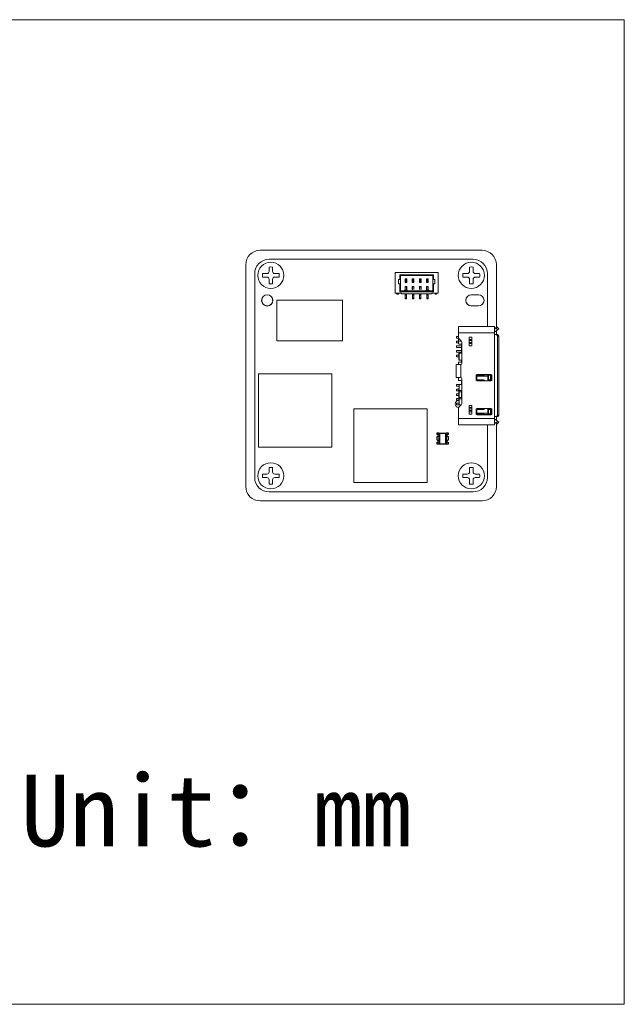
# Model space of a CAD drawing. Header units: millimetres. Extents: x 24 to 278, y 37 to 175.
# Tile 3 of 3: x 193 to 278, y 37 to 175. Entities that reach past the tile are written whole.
import ezdxf

# ---------------------------------------------------------------- set-up
doc = ezdxf.new("R2010")
doc.units = ezdxf.units.MM
doc.header["$LTSCALE"] = 16.335
doc.layers.get('0').update_dxf_attribs({"linetype": 'CONTINUOUS'})
doc.layers.add('00_COMPONENTS', color=7, linetype='CONTINUOUS')
doc.layers.add('201_CAM_FRONDXF_CONTINUOUS_LINE', color=7, linetype='CONTINUOUS')
doc.styles.get("Standard").update_dxf_attribs({"font": 'simfang.ttf'})

msp = doc.modelspace()

# ---------------------------------------------------------------- linework, layer by layer
at = {"color": 0, "linetype": 'ByBlock', "lineweight": 0}
for p, q in [((227.143, 139.526), (227.143, 139.026)), ((258.557, 111.026), (258.557, 118.405))]:
    msp.add_line(p, q, dxfattribs=at)
at = {"layer": '00_COMPONENTS', "color": 0, "linetype": 'ByBlock', "lineweight": 0}
for p, q in [((245.677, 139.696), (245.677, 136.796)), ((251.677, 139.696), (245.677, 139.696)), ((246.327, 139.346), (246.327, 138.696)), ((246.427, 139.246), (246.327, 139.346)), ((251.027, 139.346), (246.327, 139.346)), ((246.427, 137.096), (246.427, 139.246)), ((246.427, 139.246), (250.927, 139.246)), ((251.027, 139.346), (250.927, 139.246)), ((250.927, 137.096), (250.927, 139.246)), ((251.027, 138.696), (251.027, 139.346)), ((251.677, 136.796), (251.677, 139.696)), ((246.127, 138.096), (246.127, 138.696)), ((246.127, 138.696), (246.427, 138.696)), ((246.427, 138.096), (246.127, 138.096)), ((246.327, 138.096), (246.327, 136.996)), ((247.067, 138.296), (247.067, 138.796)), ((247.067, 138.796), (247.287, 138.796)), ((247.077, 138.296), (247.067, 138.296)), ((247.067, 137.296), (247.067, 137.696)), ((247.067, 137.696), (247.287, 137.696)), ((247.077, 138.796), (247.077, 138.286)), ((247.077, 138.773), (247.277, 138.773)), ((247.077, 138.736), (247.277, 138.736)), ((247.077, 138.586), (247.277, 138.586)), ((247.077, 138.486), (247.277, 138.486)), ((247.077, 138.386), (247.277, 138.386)), ((247.077, 138.286), (247.277, 138.286)), ((247.077, 137.696), (247.077, 137.296)), ((247.077, 137.656), (247.277, 137.656)), ((247.277, 138.796), (247.277, 138.286)), ((247.287, 138.296), (247.277, 138.296)), ((247.277, 137.696), (247.277, 137.296)), ((247.287, 138.796), (247.287, 138.296)), ((247.287, 137.696), (247.287, 137.296)), ((248.067, 138.296), (248.067, 138.796)), ((248.067, 138.796), (248.287, 138.796)), ((248.077, 138.296), (248.067, 138.296)), ((248.067, 137.296), (248.067, 137.696)), ((248.067, 137.696), (248.287, 137.696)), ((248.077, 138.796), (248.077, 138.286)), ((248.077, 138.773), (248.277, 138.773)), ((248.077, 138.736), (248.277, 138.736)), ((248.077, 138.586), (248.277, 138.586)), ((248.077, 138.486), (248.277, 138.486)), ((248.077, 138.386), (248.277, 138.386)), ((248.077, 138.286), (248.277, 138.286)), ((248.077, 137.696), (248.077, 137.296)), ((248.077, 137.656), (248.277, 137.656)), ((248.277, 138.796), (248.277, 138.286)), ((248.287, 138.296), (248.277, 138.296)), ((248.277, 137.696), (248.277, 137.296)), ((248.287, 138.796), (248.287, 138.296)), ((248.287, 137.696), (248.287, 137.296)), ((249.067, 138.296), (249.067, 138.796)), ((249.067, 138.796), (249.287, 138.796)), ((249.077, 138.296), (249.067, 138.296)), ((249.067, 137.296), (249.067, 137.696)), ((249.067, 137.696), (249.287, 137.696)), ((249.077, 138.796), (249.077, 138.286)), ((249.077, 138.773), (249.277, 138.773)), ((249.077, 138.736), (249.277, 138.736)), ((249.077, 138.586), (249.277, 138.586)), ((249.077, 138.486), (249.277, 138.486)), ((249.077, 138.386), (249.277, 138.386)), ((249.077, 138.286), (249.277, 138.286)), ((249.077, 137.696), (249.077, 137.296)), ((249.077, 137.656), (249.277, 137.656)), ((249.277, 138.796), (249.277, 138.286)), ((249.287, 138.296), (249.277, 138.296)), ((249.277, 137.696), (249.277, 137.296)), ((249.287, 138.796), (249.287, 138.296)), ((249.287, 137.696), (249.287, 137.296)), ((250.067, 138.296), (250.067, 138.796)), ((250.067, 138.796), (250.287, 138.796)), ((250.077, 138.296), (250.067, 138.296)), ((250.067, 137.296), (250.067, 137.696)), ((250.067, 137.696), (250.287, 137.696)), ((250.077, 138.796), (250.077, 138.286)), ((250.077, 138.773), (250.277, 138.773)), ((250.077, 138.736), (250.277, 138.736)), ((250.077, 138.586), (250.277, 138.586)), ((250.077, 138.486), (250.277, 138.486)), ((250.077, 138.386), (250.277, 138.386)), ((250.077, 138.286), (250.277, 138.286)), ((250.077, 137.696), (250.077, 137.296)), ((250.077, 137.656), (250.277, 137.656)), ((250.277, 138.796), (250.277, 138.286)), ((250.287, 138.296), (250.277, 138.296)), ((250.277, 137.696), (250.277, 137.296)), ((250.287, 138.796), (250.287, 138.296)), ((250.287, 137.696), (250.287, 137.296)), ((251.227, 138.696), (250.927, 138.696)), ((250.927, 138.096), (251.227, 138.096)), ((251.027, 136.996), (251.027, 138.096)), ((251.227, 138.096), (251.227, 138.696)), ((245.677, 136.796), (246.577, 136.796)), ((245.917, 136.796), (245.917, 136.626)), ((245.917, 136.761), (246.117, 136.761)), ((246.117, 136.626), (245.917, 136.626)), ((246.117, 136.796), (246.117, 136.626)), ((246.427, 137.096), (246.327, 136.996)), ((246.327, 136.996), (251.027, 136.996)), ((250.927, 137.096), (246.427, 137.096)), ((246.577, 136.696), (246.577, 136.796)), ((250.777, 136.696), (246.577, 136.696)), ((246.997, 137.196), (246.997, 137.096)), ((246.997, 137.196), (247.357, 137.196)), ((247.077, 137.296), (247.067, 137.296)), ((247.077, 136.696), (247.077, 135.996)), ((247.077, 136.666), (247.277, 136.666)), ((247.077, 136.496), (247.277, 136.496)), ((247.287, 137.296), (247.277, 137.296)), ((247.277, 136.696), (247.277, 135.996)), ((247.357, 137.196), (247.357, 137.096)), ((248.077, 137.296), (248.067, 137.296)), ((248.077, 136.696), (248.077, 135.996)), ((248.077, 136.666), (248.277, 136.666)), ((248.077, 136.496), (248.277, 136.496)), ((248.287, 137.296), (248.277, 137.296)), ((248.277, 136.696), (248.277, 135.996)), ((249.077, 137.296), (249.067, 137.296)), ((249.077, 136.696), (249.077, 135.996)), ((249.077, 136.666), (249.277, 136.666)), ((249.077, 136.496), (249.277, 136.496)), ((249.287, 137.296), (249.277, 137.296)), ((249.277, 136.696), (249.277, 135.996)), ((249.997, 137.196), (249.997, 137.096)), ((250.357, 137.196), (249.997, 137.196)), ((250.077, 137.296), (250.067, 137.296)), ((250.077, 136.696), (250.077, 135.996)), ((250.077, 136.666), (250.277, 136.666)), ((250.077, 136.496), (250.277, 136.496)), ((250.287, 137.296), (250.277, 137.296)), ((250.277, 136.696), (250.277, 135.996)), ((250.357, 137.196), (250.357, 137.096)), ((250.777, 136.796), (250.777, 136.696)), ((250.777, 136.796), (251.677, 136.796)), ((250.927, 137.096), (251.027, 136.996)), ((251.237, 136.796), (251.237, 136.626)), ((251.237, 136.761), (251.437, 136.761)), ((251.437, 136.626), (251.237, 136.626)), ((251.437, 136.796), (251.437, 136.626)), ((229.133, 135.795), (229.133, 130.131)), ((238.341, 135.795), (229.133, 135.795)), ((238.341, 130.131), (238.341, 135.795)), ((247.077, 136.131), (247.277, 136.131)), ((247.277, 135.996), (247.077, 135.996)), ((248.077, 136.131), (248.277, 136.131)), ((248.277, 135.996), (248.077, 135.996)), ((249.077, 136.131), (249.277, 136.131)), ((249.277, 135.996), (249.077, 135.996)), ((250.077, 136.131), (250.277, 136.131)), ((250.277, 135.996), (250.077, 135.996)), ((254.527, 132.151), (255.717, 132.151)), ((254.527, 129.744), (254.527, 132.151)), ((255.877, 132.147), (256.427, 132.147)), ((256.587, 132.151), (258.067, 132.151)), ((258.227, 132.147), (258.677, 132.147)), ((258.837, 132.151), (259.527, 132.151)), ((259.527, 118.401), (259.527, 132.151)), ((259.56, 131.764), (259.893, 132.062)), ((259.893, 132.062), (260.127, 131.801)), ((254.227, 130.736), (254.527, 130.736)), ((254.227, 130.486), (254.227, 130.736)), ((259.527, 131.251), (254.527, 131.251)), ((256.027, 130.646), (256.377, 130.646)), ((256.027, 130.646), (256.027, 129.446)), ((256.377, 129.446), (256.377, 130.646)), ((259.954, 130.991), (259.627, 130.991)), ((259.744, 131.929), (259.978, 131.668)), ((259.793, 131.503), (260.127, 131.801)), ((259.807, 130.991), (259.807, 131.515)), ((260.127, 130.791), (259.952, 130.791)), ((259.952, 130.791), (259.952, 119.761)), ((260.127, 130.791), (260.127, 119.761)), ((229.133, 130.131), (238.341, 130.131)), ((254.227, 130.486), (254.527, 130.486)), ((254.227, 130.086), (254.527, 130.086)), ((254.227, 129.836), (254.227, 130.086)), ((254.227, 129.836), (254.527, 129.836)), ((254.227, 129.436), (254.957, 129.436)), ((254.227, 129.186), (254.227, 129.436)), ((254.527, 130.524), (254.54, 130.524)), ((254.915, 130.094), (254.527, 130.094)), ((254.889, 130.124), (254.615, 130.398)), ((254.977, 129.669), (254.627, 129.669)), ((254.957, 129.669), (254.957, 128.411)), ((254.977, 129.541), (254.957, 129.541)), ((254.977, 126.956), (254.977, 129.912)), ((256.377, 130.335), (256.027, 130.335)), ((256.027, 130.176), (256.377, 130.176)), ((256.377, 129.916), (256.027, 129.916)), ((256.027, 129.757), (256.377, 129.757)), ((256.377, 129.446), (256.027, 129.446)), ((254.227, 129.186), (254.957, 129.186)), ((254.227, 128.786), (254.957, 128.786)), ((254.227, 128.536), (254.227, 128.786)), ((254.227, 128.536), (254.957, 128.536)), ((254.577, 128.136), (254.227, 128.136)), ((254.227, 128.136), (254.227, 127.886)), ((254.977, 128.411), (254.577, 128.411)), ((254.577, 127.411), (254.577, 128.411)), ((254.603, 127.411), (254.603, 128.411)), ((254.957, 128.541), (254.977, 128.541)), ((254.827, 126.806), (254.177, 126.806)), ((254.177, 125.006), (254.177, 126.806)), ((254.577, 127.886), (254.227, 127.886)), ((254.527, 127.161), (254.977, 127.161)), ((254.527, 126.806), (254.527, 127.161)), ((254.577, 127.411), (254.977, 127.411)), ((254.827, 126.806), (254.827, 125.006)), ((254.957, 127.411), (254.957, 127.161)), ((226.591, 125.529), (226.591, 115.275)), ((236.845, 125.529), (226.591, 125.529)), ((236.845, 115.275), (236.845, 125.529)), ((256.977, 125.311), (256.977, 124.661)), ((259.087, 125.411), (257.077, 125.411)), ((257.077, 125.211), (257.077, 124.761)), ((258.617, 125.18), (257.077, 125.18)), ((258.027, 125.311), (257.177, 125.311)), ((258.126, 125.4), (258.627, 125.4)), ((259.087, 125.311), (258.617, 125.311)), ((258.617, 124.661), (258.617, 125.311)), ((258.627, 125.311), (258.627, 125.386)), ((258.696, 124.661), (258.696, 125.311)), ((258.994, 124.661), (258.994, 125.311)), ((259.087, 124.661), (259.087, 125.311)), ((259.187, 124.661), (259.187, 125.311)), ((254.177, 125.006), (254.827, 125.006)), ((254.227, 124.036), (254.957, 124.036)), ((254.227, 123.786), (254.227, 124.036)), ((254.227, 123.786), (254.585, 123.786)), ((254.527, 124.586), (254.527, 125.006)), ((254.957, 124.586), (254.527, 124.586)), ((254.577, 123.111), (254.588, 124.011)), ((254.977, 124.011), (254.588, 124.011)), ((254.603, 123.211), (254.603, 124.011)), ((254.957, 124.011), (254.957, 124.586)), ((254.977, 124.211), (254.957, 124.211)), ((254.977, 124.856), (254.977, 121.383)), ((257.077, 124.561), (259.087, 124.561)), ((257.177, 124.661), (258.027, 124.661)), ((258.617, 124.661), (259.087, 124.661)), ((258.627, 124.586), (258.627, 124.661)), ((254.227, 123.386), (254.58, 123.386)), ((254.227, 123.136), (254.227, 123.386)), ((254.227, 123.136), (254.577, 123.136)), ((254.227, 122.736), (254.577, 122.736)), ((254.227, 122.486), (254.227, 122.736)), ((254.227, 122.486), (254.577, 122.486)), ((254.577, 122.111), (254.577, 123.111)), ((254.946, 123.011), (254.596, 123.011)), ((254.596, 123.011), (254.596, 122.211)), ((254.6, 123.211), (254.977, 123.211)), ((254.946, 122.211), (254.946, 123.011)), ((254.946, 122.736), (254.957, 122.736)), ((254.946, 122.486), (254.957, 122.486)), ((254.947, 123.136), (254.957, 123.136)), ((254.957, 122.011), (254.957, 123.211)), ((254.227, 122.086), (254.577, 122.086)), ((254.227, 121.836), (254.227, 122.086)), ((254.227, 121.836), (254.58, 121.836)), ((254.585, 121.436), (254.227, 121.436)), ((254.227, 121.436), (254.227, 121.186)), ((254.903, 121.186), (254.227, 121.186)), ((254.588, 121.211), (254.577, 122.111)), ((254.588, 121.211), (254.923, 121.211)), ((254.596, 122.211), (254.946, 122.211)), ((254.977, 122.011), (254.6, 122.011)), ((254.603, 121.211), (254.603, 122.011)), ((254.615, 120.897), (254.889, 121.171)), ((254.947, 122.086), (254.957, 122.086)), ((256.027, 121.106), (256.377, 121.106)), ((256.027, 121.106), (256.027, 119.906)), ((256.377, 119.906), (256.377, 121.106)), ((250.144, 120.618), (239.89, 120.618)), ((239.89, 120.618), (239.89, 110.364)), ((250.144, 110.364), (250.144, 120.618)), ((254.527, 118.401), (254.527, 120.803)), ((256.377, 120.795), (256.027, 120.795)), ((256.027, 120.636), (256.377, 120.636)), ((256.377, 120.376), (256.027, 120.376)), ((256.027, 120.217), (256.377, 120.217)), ((256.377, 119.906), (256.027, 119.906)), ((256.977, 120.561), (256.977, 119.911)), ((259.087, 120.661), (257.077, 120.661)), ((257.077, 120.461), (257.077, 120.011)), ((257.077, 120.038), (258.617, 120.038)), ((257.077, 119.811), (259.087, 119.811)), ((258.027, 120.561), (257.177, 120.561)), ((257.177, 119.911), (258.027, 119.911)), ((258.627, 119.823), (258.126, 119.823)), ((259.087, 120.561), (258.617, 120.561)), ((258.617, 120.561), (258.617, 119.911)), ((258.617, 119.911), (259.087, 119.911)), ((258.627, 120.561), (258.627, 120.636)), ((258.627, 119.836), (258.627, 119.911)), ((258.696, 120.561), (258.696, 119.911)), ((258.994, 119.911), (258.994, 120.561)), ((259.087, 119.911), (259.087, 120.561)), ((259.187, 119.911), (259.187, 120.561)), ((259.952, 119.761), (260.127, 119.761)), ((254.527, 119.301), (259.527, 119.301)), ((255.717, 118.401), (254.527, 118.401)), ((256.427, 118.405), (255.877, 118.405)), ((258.067, 118.401), (256.587, 118.401)), ((258.677, 118.405), (258.227, 118.405)), ((259.527, 118.401), (258.837, 118.401)), ((259.56, 118.788), (259.893, 118.49)), ((259.627, 119.561), (259.954, 119.561)), ((259.978, 118.884), (259.744, 118.623)), ((259.793, 119.049), (260.127, 118.751)), ((259.807, 119.037), (259.807, 119.561)), ((260.127, 118.751), (259.893, 118.49)), ((226.591, 115.275), (236.845, 115.275)), ((239.89, 110.364), (250.144, 110.364))]:
    msp.add_line(p, q, dxfattribs=at)
at = {"layer": '00_COMPONENTS', "color": 0}
for p, q in [((251.757, 117.255), (251.507, 117.255)), ((251.507, 117.255), (251.507, 117.099)), ((251.757, 117.255), (251.757, 115.755)), ((251.771, 117.255), (252.842, 117.255)), ((251.771, 117.255), (251.771, 115.755)), ((251.871, 117.255), (251.871, 115.755)), ((252.743, 115.755), (252.743, 117.255)), ((252.842, 115.755), (252.842, 117.255)), ((253.107, 117.255), (252.857, 117.255)), ((252.857, 115.755), (252.857, 117.255)), ((253.107, 117.099), (253.107, 117.255)), ((251.507, 116.711), (251.507, 116.299)), ((251.507, 115.911), (251.507, 115.755)), ((251.507, 115.755), (251.757, 115.755)), ((251.771, 115.755), (252.842, 115.755)), ((252.857, 115.755), (253.107, 115.755)), ((253.107, 116.299), (253.107, 116.711)), ((253.107, 115.755), (253.107, 115.911))]:
    msp.add_line(p, q, dxfattribs=at)
at = {"layer": '00_COMPONENTS', "color": 0, "linetype": 'ByBlock', "lineweight": 0}
for centre, radius, start, end in [((259.527, 131.801), 0.05, 270, 311.81031), ((259.527, 131.801), 0.4, 270, 311.81031), ((259.627, 131.091), 0.1, 180, 270), ((254.827, 130.61), 0.3, 180, 225), ((254.677, 129.912), 0.3, 0, 45), ((254.827, 126.956), 0.15, 270, 0), ((257.077, 125.311), 0.1, 90, 180), ((257.177, 125.211), 0.1, 90, 180), ((258.027, 125.411), 0.1, 270, 352.81924), ((258.225, 125.386), 0.1, 165.50483, 172.81924), ((258.527, 125.386), 0.1, 0, 14.50399), ((259.087, 125.311), 0.1, 0, 90), ((254.827, 124.856), 0.15, 0, 90), ((257.077, 124.661), 0.1, 180, 270), ((257.177, 124.761), 0.1, 180, 270), ((258.027, 124.561), 0.1, 7.18076, 90), ((258.225, 124.586), 0.1, 187.18076, 194.49517), ((258.527, 124.586), 0.1, 345.49603, 0), ((259.087, 124.661), 0.1, 270, 0), ((254.557, 121.311), 0.5, 87.28763, 266.65036), ((254.677, 121.383), 0.3, 315, 0), ((254.827, 120.685), 0.3, 135, 180), ((257.077, 120.561), 0.1, 90, 180), ((257.077, 119.911), 0.1, 180, 270), ((257.177, 120.461), 0.1, 90, 180), ((257.177, 120.011), 0.1, 180, 270), ((258.027, 120.661), 0.1, 270, 352.81924), ((258.027, 119.811), 0.1, 7.18076, 90), ((258.225, 120.636), 0.1, 165.50483, 172.81924), ((258.225, 119.836), 0.1, 187.18076, 194.49517), ((258.527, 120.636), 0.1, 0, 14.50399), ((258.527, 119.836), 0.1, 345.49603, 0), ((259.087, 120.561), 0.1, 0, 90), ((259.087, 119.911), 0.1, 270, 0), ((259.627, 119.461), 0.1, 90, 180), ((259.527, 118.751), 0.4, 48.18969, 90), ((259.527, 118.751), 0.05, 48.09224, 90)]:
    msp.add_arc(centre, radius, start, end, dxfattribs=at)
at = {"layer": '00_COMPONENTS', "color": 0}
for centre, start, end in [((251.457, 116.905), 284.47751, 75.52249), ((253.157, 116.905), 104.47751, 255.52249), ((251.457, 116.105), 284.47751, 75.52249), ((253.157, 116.105), 104.47751, 255.52249)]:
    msp.add_arc(centre, 0.2, start, end, dxfattribs=at)
at = {"layer": '00_COMPONENTS', "color": 0, "linetype": 'ByBlock', "lineweight": 0}
for points, knots in [([(255.717, 132.151), (255.74, 132.151), (255.794, 132.149), (255.847, 132.147), (255.877, 132.147)], [0, 0, 0, 0, 0.4410001, 1, 1, 1, 1]), ([(256.427, 132.147), (256.457, 132.147), (256.51, 132.149), (256.563, 132.151), (256.587, 132.151)], [0, 0, 0, 0, 0.5589992, 1, 1, 1, 1]), ([(258.067, 132.151), (258.09, 132.151), (258.144, 132.149), (258.197, 132.147), (258.227, 132.147)], [0, 0, 0, 0, 0.441, 1, 1, 1, 1]), ([(258.677, 132.147), (258.707, 132.147), (258.76, 132.149), (258.813, 132.151), (258.837, 132.151)], [0, 0, 0, 0, 0.5589992, 1, 1, 1, 1]), ([(259.779, 130.991), (259.801, 130.991), (259.848, 130.98), (259.906, 130.934), (259.943, 130.868), (259.952, 130.817), (259.952, 130.791)], [0, 0, 0, 0, 0.2332518, 0.4766045, 0.7336336, 1, 1, 1, 1]), ([(260.127, 130.791), (260.127, 130.817), (260.118, 130.868), (260.081, 130.934), (260.023, 130.98), (259.976, 130.991), (259.954, 130.991)], [0, 0, 0, 0, 0.2663666, 0.5233958, 0.7667484, 1, 1, 1, 1]), ([(254.627, 129.669), (254.614, 129.669), (254.589, 129.673), (254.556, 129.689), (254.533, 129.713), (254.527, 129.734), (254.527, 129.744)], [0, 0, 0, 0, 0.2819936, 0.5463504, 0.7837145, 1, 1, 1, 1]), ([(254.599, 123.201), (254.598, 123.192), (254.597, 123.167), (254.596, 123.104), (254.596, 123.05), (254.596, 123.011)], [0, 0, 0, 0, 0.1496478, 0.3823038, 1, 1, 1, 1]), ([(254.6, 123.211), (254.6, 123.211), (254.6, 123.21), (254.599, 123.208), (254.599, 123.205), (254.599, 123.203), (254.599, 123.201)], [0, 0, 0, 0, 0.0708724, 0.2599526, 0.5699593, 1, 1, 1, 1]), ([(254.946, 123.011), (254.946, 123.024), (254.946, 123.05), (254.946, 123.087), (254.946, 123.121), (254.947, 123.147), (254.947, 123.165), (254.948, 123.177), (254.948, 123.187), (254.948, 123.195), (254.949, 123.202), (254.949, 123.207), (254.95, 123.209), (254.95, 123.211), (254.95, 123.211)], [0, 0, 0, 0, 0.1947556, 0.3823977, 0.5551047, 0.7064794, 0.7723624, 0.8308018, 0.8812256, 0.9231992, 0.9562999, 0.9801916, 0.9947345, 1, 1, 1, 1]), ([(254.596, 122.211), (254.596, 122.198), (254.596, 122.173), (254.596, 122.135), (254.596, 122.101), (254.597, 122.075), (254.597, 122.057), (254.598, 122.045), (254.598, 122.035), (254.598, 122.027), (254.599, 122.02), (254.599, 122.015), (254.6, 122.013), (254.6, 122.011), (254.6, 122.011)], [0, 0, 0, 0, 0.1947556, 0.3823977, 0.5551047, 0.7064794, 0.7723624, 0.8308018, 0.8812256, 0.9231992, 0.9562999, 0.9801916, 0.9947345, 1, 1, 1, 1]), ([(254.95, 122.011), (254.95, 122.011), (254.95, 122.013), (254.949, 122.015), (254.949, 122.02), (254.948, 122.027), (254.948, 122.035), (254.948, 122.045), (254.947, 122.057), (254.947, 122.075), (254.946, 122.101), (254.946, 122.135), (254.946, 122.173), (254.946, 122.198), (254.946, 122.211)], [0, 0, 0, 0, 0.0052655, 0.0198084, 0.0437002, 0.076801, 0.1187746, 0.1691984, 0.2276379, 0.2935209, 0.4448957, 0.6176026, 0.8052446, 1, 1, 1, 1]), ([(254.527, 120.803), (254.527, 120.811), (254.53, 120.827), (254.545, 120.849), (254.568, 120.866), (254.586, 120.873), (254.595, 120.875)], [0, 0, 0, 0, 0.2238841, 0.4618551, 0.721058, 1, 1, 1, 1]), ([(259.952, 119.761), (259.952, 119.735), (259.943, 119.684), (259.906, 119.618), (259.848, 119.572), (259.801, 119.561), (259.779, 119.561)], [0, 0, 0, 0, 0.2663666, 0.5233958, 0.7667484, 1, 1, 1, 1]), ([(259.954, 119.561), (259.976, 119.561), (260.023, 119.572), (260.081, 119.618), (260.118, 119.684), (260.127, 119.735), (260.127, 119.761)], [0, 0, 0, 0, 0.2332518, 0.4766045, 0.7336336, 1, 1, 1, 1]), ([(255.877, 118.405), (255.847, 118.405), (255.794, 118.404), (255.74, 118.401), (255.717, 118.401)], [0, 0, 0, 0, 0.5589991, 1, 1, 1, 1]), ([(256.587, 118.401), (256.563, 118.401), (256.51, 118.404), (256.457, 118.405), (256.427, 118.405)], [0, 0, 0, 0, 0.4410001, 1, 1, 1, 1]), ([(258.837, 118.401), (258.813, 118.401), (258.76, 118.404), (258.707, 118.405), (258.677, 118.405)], [0, 0, 0, 0, 0.4410013, 1, 1, 1, 1])]:
    msp.add_open_spline(points, degree=3, knots=knots, dxfattribs=at)
msp.add_open_spline([(258.227, 118.405), (258.174, 118.407), (258.12, 118.401), (258.067, 118.401)], degree=3, dxfattribs=at)
at = {"layer": '201_CAM_FRONDXF_CONTINUOUS_LINE', "color": 0, "linetype": 'ByBlock', "lineweight": 0}
for p, q in [((257.807, 142.776), (226.807, 142.776)), ((224.807, 140.776), (224.807, 109.776)), ((256.557, 141.526), (228.057, 141.526)), ((228.057, 141.526), (256.557, 141.526)), ((228.057, 140.44), (228.057, 139.826)), ((228.557, 139.826), (228.557, 140.44)), ((256.057, 139.826), (256.057, 140.44)), ((256.557, 140.44), (256.557, 139.826)), ((259.807, 131.984), (259.807, 140.776)), ((226.057, 111.026), (226.057, 139.526)), ((227.757, 139.526), (227.143, 139.526)), ((227.143, 139.026), (227.757, 139.026)), ((229.471, 139.526), (228.857, 139.526)), ((228.857, 139.026), (229.471, 139.026)), ((255.143, 139.526), (255.757, 139.526)), ((255.757, 139.026), (255.143, 139.026)), ((256.857, 139.526), (257.471, 139.526)), ((257.471, 139.026), (256.857, 139.026)), ((258.557, 132.147), (258.557, 139.526)), ((258.557, 139.526), (258.557, 132.147)), ((228.057, 138.726), (228.057, 138.112)), ((228.557, 138.112), (228.557, 138.726)), ((256.057, 138.112), (256.057, 138.726)), ((256.557, 138.726), (256.557, 138.112)), ((257.307, 136.556), (256.307, 136.556)), ((257.307, 136.551), (256.307, 136.551)), ((227.615, 135.026), (227.807, 135.026)), ((228.557, 135.776), (228.557, 135.967)), ((256.307, 135.001), (257.307, 135.001)), ((256.307, 134.996), (257.307, 134.996)), ((259.807, 109.776), (259.807, 118.568)), ((227.143, 111.526), (227.757, 111.526)), ((228.057, 111.826), (228.057, 112.44)), ((228.557, 112.44), (228.557, 111.826)), ((228.857, 111.526), (229.471, 111.526)), ((255.757, 111.525), (255.143, 111.525)), ((256.057, 112.439), (256.057, 111.825)), ((256.557, 111.825), (256.557, 112.439)), ((257.471, 111.525), (256.857, 111.525)), ((227.757, 111.026), (227.143, 111.026)), ((228.057, 110.112), (228.057, 110.726)), ((228.557, 110.726), (228.557, 110.112)), ((229.471, 111.026), (228.857, 111.026)), ((255.143, 111.025), (255.757, 111.025)), ((256.057, 110.725), (256.057, 110.111)), ((256.557, 110.111), (256.557, 110.725)), ((256.857, 111.025), (257.471, 111.025)), ((256.557, 109.026), (228.057, 109.026)), ((226.807, 107.776), (257.807, 107.776))]:
    msp.add_line(p, q, dxfattribs=at)
at = {"layer": '201_CAM_FRONDXF_CONTINUOUS_LINE', "lineweight": 15}
msp.add_lwpolyline([(24.125, 174.983), (277.671, 174.983), (277.671, 37.462), (24.125, 37.462)], close=True, dxfattribs=at)
at = {"layer": '201_CAM_FRONDXF_CONTINUOUS_LINE', "color": 0, "linetype": 'ByBlock', "lineweight": 0}
for centre, radius in [((228.307, 139.276), 1.825), ((256.307, 139.276), 1.825), ((227.807, 135.776), 0.787), ((227.807, 135.776), 0.775), ((228.307, 111.276), 1.825), ((256.307, 111.275), 1.825)]:
    msp.add_circle(centre, radius, dxfattribs=at)
for centre, radius, start, end in [((226.807, 140.776), 2, 90, 180), ((257.807, 140.776), 2, 0, 90), ((228.057, 139.526), 2, 90.0005, 179.9995), ((228.057, 139.526), 2, 90, 180), ((228.307, 134.951), 5.494, 87.39191, 92.60809), ((256.307, 134.952), 5.494, 87.39475, 92.61093), ((256.557, 139.526), 2, 0.0005, 89.9995), ((256.557, 139.526), 2, 0, 90), ((227.757, 139.826), 0.3, 270, 0), ((227.757, 138.726), 0.3, 0, 90), ((228.857, 139.826), 0.3, 180, 270), ((228.857, 138.726), 0.3, 90, 180), ((223.985, 139.279), 5.492, 359.96526, 2.57437), ((223.985, 139.272), 5.492, 357.42563, 0.03474), ((260.629, 139.28), 5.492, 177.42847, 180.03758), ((260.629, 139.273), 5.492, 179.9681, 182.57721), ((255.757, 139.826), 0.3, 270.00284, 0.00284), ((255.757, 138.726), 0.3, 0.00284, 90.00284), ((256.857, 139.826), 0.3, 180.00284, 270.00284), ((256.857, 138.726), 0.3, 90.00284, 180.00284), ((251.985, 139.279), 5.492, 359.9681, 2.57721), ((251.985, 139.273), 5.492, 357.42847, 0.03758), ((228.307, 143.6), 5.494, 267.39191, 272.60809), ((256.307, 143.601), 5.494, 267.39475, 272.61093), ((256.307, 135.776), 0.78, 90.0035, 269.9965), ((256.307, 135.776), 0.775, 90, 270), ((257.307, 135.776), 0.78, 270.001, 89.999), ((257.307, 135.776), 0.775, 270, 90), ((232.629, 111.279), 5.492, 177.42563, 180.03474), ((227.757, 111.826), 0.3, 270, 0), ((228.307, 106.951), 5.494, 87.39191, 92.60809), ((228.857, 111.826), 0.3, 180, 270), ((223.985, 111.279), 5.492, 359.96526, 2.57437), ((260.629, 111.278), 5.492, 177.42279, 180.0319), ((255.757, 111.825), 0.3, 269.99716, 359.99716), ((256.307, 106.951), 5.494, 87.38907, 92.60525), ((256.857, 111.825), 0.3, 179.99716, 269.99716), ((251.985, 111.279), 5.492, 359.96242, 2.57153), ((228.057, 111.026), 2, 180.001, 269.999), ((228.057, 111.026), 2, 180, 270), ((232.629, 111.272), 5.492, 179.96526, 182.57437), ((227.757, 110.726), 0.3, 0, 90), ((228.307, 115.6), 5.494, 267.39191, 272.60809), ((228.857, 110.726), 0.3, 90, 180), ((223.985, 111.272), 5.492, 357.42563, 0.03474), ((260.629, 111.271), 5.492, 179.96242, 182.57153), ((255.757, 110.725), 0.3, 359.99716, 89.99716), ((256.307, 115.599), 5.494, 267.38907, 272.60525), ((256.557, 111.026), 2, 270.0005, 359.9995), ((256.557, 111.026), 2, 270, 0), ((256.557, 111.025), 2, 269.99816, 359.99616), ((256.557, 111.025), 2, 269.99716, 359.99716), ((256.857, 110.725), 0.3, 89.99716, 179.99716), ((251.985, 111.272), 5.492, 357.42279, 0.0319), ((226.807, 109.776), 2, 180, 270), ((257.807, 109.776), 2, 270, 0)]:
    msp.add_arc(centre, radius, start, end, dxfattribs=at)

# ---------------------------------------------------------------- texts
at = {"insert": (193.411, 69.518), "char_height": 10, "attachment_point": 1}
msp.add_mtext_dynamic_manual_height_columns('Unit：mm', width=63.84355, gutter_width=1, heights=[0], dxfattribs=at)

doc.saveas('drawing.dxf')
